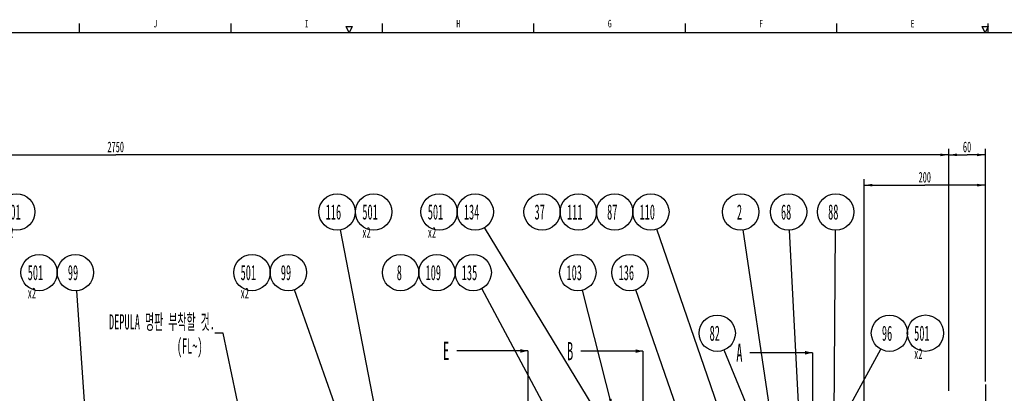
# Model space of a CAD drawing. Header units: millimetres. Extents: x 0 to 4195, y 0 to 2965.
# Tile 26 of 27: x 1556 to 3181, y 2325 to 2941. Entities that reach past the tile are written whole.
import ezdxf

# ---------------------------------------------------------------- set-up
doc = ezdxf.new("R2010")
doc.units = ezdxf.units.MM
doc.header["$LTSCALE"] = 231.275
doc.linetypes.add('CENTER', pattern=[0.6, 0.375, -0.075, 0.075, -0.075])
doc.layers.get('0').update_dxf_attribs({"linetype": 'CONTINUOUS'})
doc.layers.add('DEFAULT_1', color=7, linetype='CENTER')
doc.styles.get("Standard").update_dxf_attribs({"font": 'txt', "width": 0.5})
doc.styles.add('TEXTSTYLE_2', font='txt', dxfattribs={"width": 0.6})
doc.dimstyles.new('DIMSTYLE_1', dxfattribs={"dimtxt": 17.5, "dimasz": 13.8, "dimexe": 2, "dimexo": 1, "dimgap": 0.875, "dimtad": 1, "dimdec": 3, "dimdsep": 46, "dimtxsty": 'Standard', "dimblk": '_FILLED', "dimblk1": '_FILLED', "dimblk2": '_FILLED', "dimcen": 0.09, "dimadec": 3, "dimazin": 2, "dimtp": 0.3, "dimtm": 0.3, "dimtfac": 1, "dimtdec": 3, "dimtofl": 0, "dimtmove": 0, "dimatfit": 3, "dimldrblk": '_FILLED', "dimfxl": 0, "dimtolj": 1, "dimarcsym": 0})
doc.dimstyles.new('DIMSTYLE_2', dxfattribs={"dimtxt": 17.5, "dimasz": 13.8, "dimexe": 2, "dimexo": 1, "dimgap": 0.875, "dimtad": 1, "dimdec": 3, "dimdsep": 46, "dimtxsty": 'Standard', "dimblk": '_FILLED', "dimblk1": '_FILLED', "dimblk2": '_FILLED', "dimcen": 0.09, "dimadec": 3, "dimazin": 2, "dimtp": 0.5, "dimtm": 0.5, "dimtfac": 1, "dimtdec": 3, "dimtofl": 0, "dimtmove": 0, "dimatfit": 3, "dimldrblk": '_FILLED', "dimfxl": 0, "dimtolj": 1, "dimarcsym": 0})
doc.dimstyles.new('DIMSTYLE_4', dxfattribs={"dimtxt": 17.5, "dimasz": 13.8, "dimexe": 2, "dimexo": 1, "dimgap": 0.875, "dimtad": 1, "dimdec": 3, "dimdsep": 46, "dimtxsty": 'Standard', "dimblk": '_FILLED', "dimblk1": '_FILLED', "dimblk2": '_FILLED', "dimcen": 0.09, "dimadec": 3, "dimazin": 2, "dimtp": 2, "dimtm": 2, "dimtfac": 1, "dimtdec": 3, "dimtofl": 0, "dimtmove": 0, "dimatfit": 3, "dimldrblk": '_FILLED', "dimfxl": 0, "dimtolj": 1, "dimarcsym": 0})
doc.dimstyles.get("Standard").update_dxf_attribs({"dimtxt": 17.5, "dimasz": 13.8, "dimexe": 2, "dimexo": 1, "dimtad": 1, "dimdec": 3, "dimdsep": 46, "dimtxsty": 'Standard', "dimblk": '_FILLED', "dimblk1": '_FILLED', "dimblk2": '_FILLED', "dimcen": 0.09, "dimadec": 3, "dimazin": 2, "dimtol": 1, "dimtp": 0.05, "dimtm": 0.05, "dimtfac": 1, "dimtdec": 3, "dimtofl": 0, "dimtmove": 0, "dimatfit": 3, "dimldrblk": '_FILLED', "dimfxl": 0, "dimtolj": 1, "dimarcsym": 0})

# ---------------------------------------------------------------- blocks, each defined once
blk = doc.blocks.new('_FILLED')
at = {"color": 0, "linetype": 'ByBlock'}
blk.add_solid([(0, 0), (-1, 0.16), (-1, -0.16)], dxfattribs=at)
blk = doc.blocks.new('XSEC_FILLED')
at = {"color": 0, "linetype": 'ByBlock'}
blk.add_solid([(0, 0), (-1, 0.25), (-1, -0.25)], dxfattribs=at)
blk = doc.blocks.new('*D12')
at = {"color": 2, "linetype": 'Continuous'}
for p, q in [((2950, 2281.4), (2950, 2678.5)), ((2950, 2668.5), (3050.1, 2668.5)), ((3150.3, 2668.5), (3050.1, 2668.5)), ((3150.3, 2344.5), (3150.3, 2678.5))]:
    blk.add_line(p, q, dxfattribs=at)
at = {"color": 2, "linetype": 'Continuous', "xscale": 13.8, "yscale": 13.8, "zscale": 13.8, "rotation": 180}
blk.add_blockref('_FILLED', (2950, 2668.5), dxfattribs=at)
at = {"color": 2, "linetype": 'Continuous', "xscale": 13.8, "yscale": 13.8, "zscale": 13.8}
blk.add_blockref('_FILLED', (3150.3, 2668.5), dxfattribs=at)
at = {"color": 2, "linetype": 'Continuous', "insert": (3050.1, 2690.4), "char_height": 17.5, "width": 26.25, "attachment_point": 2, "line_spacing_factor": 0.9}
blk.add_mtext('200', dxfattribs=at)
blk = doc.blocks.new('*D13')
at = {"color": 2, "linetype": 'Continuous'}
for p, q in [((3089.6, 2329.3), (3089.6, 2728.5)), ((3089.6, 2718.5), (3119.9, 2718.5)), ((3150.3, 2718.5), (3119.9, 2718.5)), ((3150.3, 2344.5), (3150.3, 2728.5))]:
    blk.add_line(p, q, dxfattribs=at)
at = {"color": 2, "linetype": 'Continuous', "xscale": 13.8, "yscale": 13.8, "zscale": 13.8, "rotation": 180}
blk.add_blockref('_FILLED', (3089.6, 2718.5), dxfattribs=at)
at = {"color": 2, "linetype": 'Continuous', "xscale": 13.8, "yscale": 13.8, "zscale": 13.8}
blk.add_blockref('_FILLED', (3150.3, 2718.5), dxfattribs=at)
at = {"color": 2, "linetype": 'Continuous', "insert": (3119.9, 2740.4), "char_height": 17.5, "width": 17.5, "attachment_point": 2, "line_spacing_factor": 0.9}
blk.add_mtext('60', dxfattribs=at)
blk = doc.blocks.new('*D14')
at = {"color": 2, "linetype": 'Continuous'}
for p, q in [((339.6, 2327), (339.6, 2728.5)), ((339.6, 2718.5), (1714.6, 2718.5)), ((3089.6, 2718.5), (1714.6, 2718.5)), ((3089.6, 2329.3), (3089.6, 2728.5))]:
    blk.add_line(p, q, dxfattribs=at)
at = {"color": 2, "linetype": 'Continuous', "xscale": 13.8, "yscale": 13.8, "zscale": 13.8, "rotation": 180}
blk.add_blockref('_FILLED', (339.6, 2718.5), dxfattribs=at)
at = {"color": 2, "linetype": 'Continuous', "xscale": 13.8, "yscale": 13.8, "zscale": 13.8}
blk.add_blockref('_FILLED', (3089.6, 2718.5), dxfattribs=at)
at = {"color": 2, "linetype": 'Continuous', "insert": (1714.6, 2740.4), "char_height": 17.5, "width": 35, "attachment_point": 2, "line_spacing_factor": 0.9}
blk.add_mtext('2750', dxfattribs=at)
blk = doc.blocks.new('CUSTOM_BALLOON_Q_BL21', base_point=(2991.9, 2424.3))
at = {"color": 2, "linetype": 'Continuous'}
blk.add_circle((2991.9, 2424.3), 30, dxfattribs=at)
at = {"color": 2, "linetype": 'Continuous', "insert": (2979.4, 2436.8), "char_height": 25, "width": 25, "attachment_point": 1, "line_spacing_factor": 0.9}
blk.add_mtext('96', dxfattribs=at)
blk = doc.blocks.new('CUSTOM_BALLOON_BL22', base_point=(3054.8, 2417.2))
at = {"color": 2, "linetype": 'Continuous'}
blk.add_circle((3051.3, 2424.3), 30, dxfattribs=at)
at = {"color": 2, "linetype": 'Continuous', "insert": (3032.6, 2436.8), "char_height": 25, "width": 37.5, "attachment_point": 1, "line_spacing_factor": 0.9}
blk.add_mtext('501\\P\\H17.5;x2', dxfattribs=at)
blk = doc.blocks.new('CUSTOM_BALLOON_Q_BL23', base_point=(2903.1, 2624.3))
at = {"color": 2, "linetype": 'Continuous'}
blk.add_circle((2903.1, 2624.3), 30, dxfattribs=at)
at = {"color": 2, "linetype": 'Continuous', "insert": (2890.6, 2636.8), "char_height": 25, "width": 25, "attachment_point": 1, "line_spacing_factor": 0.9}
blk.add_mtext('88', dxfattribs=at)
blk = doc.blocks.new('CUSTOM_BALLOON_Q_BL24', base_point=(2825.2, 2624.3))
at = {"color": 2, "linetype": 'Continuous'}
blk.add_circle((2825.2, 2624.3), 30, dxfattribs=at)
at = {"color": 2, "linetype": 'Continuous', "insert": (2812.7, 2636.8), "char_height": 25, "width": 25, "attachment_point": 1, "line_spacing_factor": 0.9}
blk.add_mtext('68', dxfattribs=at)
blk = doc.blocks.new('CUSTOM_BALLOON_Q_BL25', base_point=(2746.2, 2624.3))
at = {"color": 2, "linetype": 'Continuous'}
blk.add_circle((2746.2, 2624.3), 30, dxfattribs=at)
at = {"color": 2, "linetype": 'Continuous', "insert": (2740, 2636.8), "char_height": 25, "width": 12.5, "attachment_point": 1, "line_spacing_factor": 0.9}
blk.add_mtext('2', dxfattribs=at)
blk = doc.blocks.new('CUSTOM_BALLOON_Q_BL26', base_point=(2707.4, 2424.3))
at = {"color": 2, "linetype": 'Continuous'}
blk.add_circle((2707.4, 2424.3), 30, dxfattribs=at)
at = {"color": 2, "linetype": 'Continuous', "insert": (2694.9, 2436.8), "char_height": 25, "width": 25, "attachment_point": 1, "line_spacing_factor": 0.9}
blk.add_mtext('82', dxfattribs=at)
blk = doc.blocks.new('CUSTOM_BALLOON_Q_BL27', base_point=(2597.9, 2624.3))
at = {"color": 2, "linetype": 'Continuous'}
blk.add_circle((2597.9, 2624.3), 30, dxfattribs=at)
at = {"color": 2, "linetype": 'Continuous', "insert": (2579.2, 2636.8), "char_height": 25, "width": 37.5, "attachment_point": 1, "line_spacing_factor": 0.9}
blk.add_mtext('110', dxfattribs=at)
blk = doc.blocks.new('BLN_SPL_BL28', base_point=(2538.2, 2624.3))
at = {"color": 2, "linetype": 'Continuous'}
blk.add_circle((2538.2, 2624.3), 30, dxfattribs=at)
at = {"color": 2, "linetype": 'Continuous', "width": 0.5}
blk.add_text('87', height=25, dxfattribs=at).set_placement((2525.7, 2611.8))
blk = doc.blocks.new('BLN_SPL_BL29', base_point=(2478.3, 2624.3))
at = {"color": 2, "linetype": 'Continuous'}
blk.add_circle((2478.3, 2624.3), 30, dxfattribs=at)
at = {"color": 2, "linetype": 'Continuous', "width": 0.5}
blk.add_text('111', height=25, dxfattribs=at).set_placement((2459.6, 2611.8))
blk = doc.blocks.new('BLN_SPL_BL30', base_point=(2418.5, 2624.3))
at = {"color": 2, "linetype": 'Continuous'}
blk.add_circle((2418.5, 2624.3), 30, dxfattribs=at)
at = {"color": 2, "linetype": 'Continuous', "width": 0.5}
blk.add_text('37', height=25, dxfattribs=at).set_placement((2406, 2611.8))
blk = doc.blocks.new('CUSTOM_BALLOON_Q_BL32', base_point=(1999.6, 2524.3))
at = {"color": 2, "linetype": 'Continuous'}
blk.add_circle((1999.6, 2524.3), 30, dxfattribs=at)
at = {"color": 2, "linetype": 'Continuous', "insert": (1987.1, 2536.8), "char_height": 25, "width": 25, "attachment_point": 1, "line_spacing_factor": 0.9}
blk.add_mtext('99', dxfattribs=at)
blk = doc.blocks.new('CUSTOM_BALLOON_BL33', base_point=(1943.1, 2517.2))
at = {"color": 2, "linetype": 'Continuous'}
blk.add_circle((1939.6, 2524.3), 30, dxfattribs=at)
at = {"color": 2, "linetype": 'Continuous', "insert": (1920.8, 2536.8), "char_height": 25, "width": 37.5, "attachment_point": 1, "line_spacing_factor": 0.9}
blk.add_mtext('501\\P\\H17.5;x2', dxfattribs=at)
blk = doc.blocks.new('CUSTOM_BALLOON_Q_BL34', base_point=(1648.1, 2524.3))
at = {"color": 2, "linetype": 'Continuous'}
blk.add_circle((1648.1, 2524.3), 30, dxfattribs=at)
at = {"color": 2, "linetype": 'Continuous', "insert": (1635.6, 2536.8), "char_height": 25, "width": 25, "attachment_point": 1, "line_spacing_factor": 0.9}
blk.add_mtext('99', dxfattribs=at)
blk = doc.blocks.new('CUSTOM_BALLOON_BL35', base_point=(1591.5, 2517.2))
at = {"color": 2, "linetype": 'Continuous'}
blk.add_circle((1588.1, 2524.3), 30, dxfattribs=at)
at = {"color": 2, "linetype": 'Continuous', "insert": (1569.3, 2536.8), "char_height": 25, "width": 37.5, "attachment_point": 1, "line_spacing_factor": 0.9}
blk.add_mtext('501\\P\\H17.5;x2', dxfattribs=at)
blk = doc.blocks.new('CUSTOM_BALLOON_BL37', base_point=(1554.4, 2617.2))
at = {"color": 2, "linetype": 'Continuous'}
blk.add_circle((1551, 2624.3), 30, dxfattribs=at)
at = {"color": 2, "linetype": 'Continuous', "insert": (1532.2, 2636.8), "char_height": 25, "width": 37.5, "attachment_point": 1, "line_spacing_factor": 0.9}
blk.add_mtext('501\\P\\H17.5;x2', dxfattribs=at)
blk = doc.blocks.new('CUSTOM_BALLOON_Q_BL38', base_point=(2080, 2624.3))
at = {"color": 2, "linetype": 'Continuous'}
blk.add_circle((2080, 2624.3), 30, dxfattribs=at)
at = {"color": 2, "linetype": 'Continuous', "insert": (2061.2, 2636.8), "char_height": 25, "width": 37.5, "attachment_point": 1, "line_spacing_factor": 0.9}
blk.add_mtext('116', dxfattribs=at)
blk = doc.blocks.new('CUSTOM_BALLOON_BL39', base_point=(2143.9, 2617.2))
at = {"color": 2, "linetype": 'Continuous'}
blk.add_circle((2140.4, 2624.3), 30, dxfattribs=at)
at = {"color": 2, "linetype": 'Continuous', "insert": (2121.7, 2636.8), "char_height": 25, "width": 37.5, "attachment_point": 1, "line_spacing_factor": 0.9}
blk.add_mtext('501\\P\\H17.5;x2', dxfattribs=at)
blk = doc.blocks.new('CUSTOM_BALLOON_BL40', base_point=(2251.9, 2617.2))
at = {"color": 2, "linetype": 'Continuous'}
blk.add_circle((2248.4, 2624.3), 30, dxfattribs=at)
at = {"color": 2, "linetype": 'Continuous', "insert": (2229.7, 2636.8), "char_height": 25, "width": 37.5, "attachment_point": 1, "line_spacing_factor": 0.9}
blk.add_mtext('501\\P\\H17.5;x2', dxfattribs=at)
blk = doc.blocks.new('CUSTOM_BALLOON_Q_BL41', base_point=(2308, 2624.3))
at = {"color": 2, "linetype": 'Continuous'}
blk.add_circle((2308, 2624.3), 30, dxfattribs=at)
at = {"color": 2, "linetype": 'Continuous', "insert": (2289.3, 2636.8), "char_height": 25, "width": 37.5, "attachment_point": 1, "line_spacing_factor": 0.9}
blk.add_mtext('134', dxfattribs=at)
blk = doc.blocks.new('CUSTOM_BALLOON_Q_BL42', base_point=(2304.7, 2524.3))
at = {"color": 2, "linetype": 'Continuous'}
blk.add_circle((2304.7, 2524.3), 30, dxfattribs=at)
at = {"color": 2, "linetype": 'Continuous', "insert": (2285.9, 2536.8), "char_height": 25, "width": 37.5, "attachment_point": 1, "line_spacing_factor": 0.9}
blk.add_mtext('135', dxfattribs=at)
blk = doc.blocks.new('BLN_SPL_BL43', base_point=(2244.7, 2524.3))
at = {"color": 2, "linetype": 'Continuous'}
blk.add_circle((2244.7, 2524.3), 30, dxfattribs=at)
at = {"color": 2, "linetype": 'Continuous', "width": 0.5}
blk.add_text('109', height=25, dxfattribs=at).set_placement((2226, 2511.8))
blk = doc.blocks.new('BLN_SPL_BL44', base_point=(2184.7, 2524.3))
at = {"color": 2, "linetype": 'Continuous'}
blk.add_circle((2184.7, 2524.3), 30, dxfattribs=at)
at = {"color": 2, "linetype": 'Continuous', "width": 0.5}
blk.add_text('8', height=25, dxfattribs=at).set_placement((2178.5, 2511.8))
blk = doc.blocks.new('CUSTOM_BALLOON_Q_BL45', base_point=(2563.5, 2524.3))
at = {"color": 2, "linetype": 'Continuous'}
blk.add_circle((2563.5, 2524.3), 30, dxfattribs=at)
at = {"color": 2, "linetype": 'Continuous', "insert": (2544.7, 2536.8), "char_height": 25, "width": 37.5, "attachment_point": 1, "line_spacing_factor": 0.9}
blk.add_mtext('136', dxfattribs=at)
blk = doc.blocks.new('CUSTOM_BALLOON_Q_BL46', base_point=(2477.4, 2524.3))
at = {"color": 2, "linetype": 'Continuous'}
blk.add_circle((2477.4, 2524.3), 30, dxfattribs=at)
at = {"color": 2, "linetype": 'Continuous', "insert": (2458.7, 2536.8), "char_height": 25, "width": 37.5, "attachment_point": 1, "line_spacing_factor": 0.9}
blk.add_mtext('103', dxfattribs=at)

msp = doc.modelspace()

# ---------------------------------------------------------------- linework, layer by layer
at = {"color": 2, "linetype": 'Continuous'}
for p, q in [((1655, 2920), (1655, 2934.9999)), ((1905, 2920), (1905, 2934.9999)), ((2100, 2920), (2095, 2930)), ((2095, 2930), (2105, 2930)), ((2105, 2930), (2100, 2920)), ((2155, 2920), (2155, 2934.9999)), ((2405, 2920), (2405, 2934.9999)), ((2655, 2920), (2655, 2934.9999)), ((2905, 2920), (2905, 2934.9999)), ((3144.9999, 2930), (3155, 2930)), ((3150, 2920), (3144.9999, 2930)), ((3155, 2930), (3150, 2920)), ((3155, 2920), (3155, 2934.9999))]:
    msp.add_line(p, q, dxfattribs=at)
at = {"color": 7, "linetype": 'Continuous'}
for p, q in [((4154.9999, 2920), (125, 2920)), ((3150.278, 2339.5055), (3150.278, 1474.8671))]:
    msp.add_line(p, q, dxfattribs=at)
at = {"layer": 'DEFAULT_1', "color": 7, "linetype": 'CENTER'}
for p, q in [((2394.6143, 2395.0945), (2394.6143, 2345.0945)), ((2584.6143, 2394.6797), (2584.6143, 2344.6797)), ((2864.6143, 2392.0501), (2864.6143, 2342.0501))]:
    msp.add_line(p, q, dxfattribs=at)
at = {"layer": 'DEFAULT_1', "color": 9, "linetype": 'CENTER'}
for p, q in [((2394.6143, 2345.0945), (2394.6143, 1464.5201)), ((2584.6143, 2344.6797), (2584.6143, 1465.1831)), ((2864.6143, 2342.0501), (2864.6143, 1470.5271))]:
    msp.add_line(p, q, dxfattribs=at)

# ---------------------------------------------------------------- block references
at = {"color": 2, "linetype": 'Continuous'}
for name, p in [('CUSTOM_BALLOON_BL37', (1554.4376, 2617.2277)), ('CUSTOM_BALLOON_Q_BL38', (2079.9993, 2624.269)), ('CUSTOM_BALLOON_BL39', (2143.8873, 2617.2277)), ('CUSTOM_BALLOON_BL40', (2251.9253, 2617.2277)), ('CUSTOM_BALLOON_Q_BL41', (2308.0142, 2624.269)), ('BLN_SPL_BL30', (2418.4577, 2624.269)), ('BLN_SPL_BL29', (2478.3398, 2624.269)), ('BLN_SPL_BL28', (2538.2219, 2624.269)), ('CUSTOM_BALLOON_Q_BL27', (2597.9448, 2624.269)), ('CUSTOM_BALLOON_Q_BL25', (2746.2047, 2624.269)), ('CUSTOM_BALLOON_Q_BL24', (2825.2062, 2624.269)), ('CUSTOM_BALLOON_Q_BL23', (2903.0523, 2624.269)), ('CUSTOM_BALLOON_BL35', (1591.5417, 2517.2277)), ('CUSTOM_BALLOON_Q_BL34', (1648.1251, 2524.269)), ('CUSTOM_BALLOON_BL33', (1943.065, 2517.2277)), ('CUSTOM_BALLOON_Q_BL32', (1999.6484, 2524.269)), ('BLN_SPL_BL44', (2184.7394, 2524.269)), ('BLN_SPL_BL43', (2244.7335, 2524.269)), ('CUSTOM_BALLOON_Q_BL42', (2304.6553, 2524.269)), ('CUSTOM_BALLOON_Q_BL46', (2477.415, 2524.269)), ('CUSTOM_BALLOON_Q_BL45', (2563.4953, 2524.269)), ('CUSTOM_BALLOON_Q_BL26', (2707.4249, 2424.269)), ('CUSTOM_BALLOON_Q_BL21', (2991.8527, 2424.269)), ('CUSTOM_BALLOON_BL22', (3054.7844, 2417.2277))]:
    msp.add_blockref(name, p, dxfattribs=at)

# ---------------------------------------------------------------- texts
at = {"color": 2, "linetype": 'Continuous', "char_height": 12.5, "width": 7.5, "attachment_point": 2, "line_spacing_factor": 0.9, "style": 'TEXTSTYLE_2'}
for s, insert in [('J', (1779.9999, 2941.25)), ('I', (2029.9999, 2941.25)), ('H', (2279.9999, 2941.25)), ('G', (2529.9999, 2941.25)), ('F', (2779.9999, 2941.25)), ('E', (3029.9999, 2941.25))]:
    msp.add_mtext(s, dxfattribs=dict(at, insert=insert))
at = {"color": 2, "linetype": 'Continuous', "char_height": 25, "line_spacing_factor": 0.9}
for s, insert, width, attachment_point in [('DEPULA 명판 부착할 것.', (1878.2776, 2455.519), 212.5, 3), ('(FL~)', (1815.5504, 2415.5398), 62.5, 1)]:
    msp.add_mtext(s, dxfattribs=dict(at, insert=insert, width=width, attachment_point=attachment_point))
at = {"color": 7, "linetype": 'Continuous', "char_height": 30, "width": 15, "attachment_point": 1, "line_spacing_factor": 0.9}
for s, insert in [('E', (2254.9203, 2410.0945)), ('B', (2459.6201, 2409.6797)), ('A', (2738.994, 2407.0501))]:
    msp.add_mtext(s, dxfattribs=dict(at, insert=insert))

# ---------------------------------------------------------------- dimensions: what is measured, and where the dimension line sits
at = {"color": 2, "linetype": 'Continuous'}
for base, p1, p2, dimstyle, picture, middle in [((339.6143, 2718.519), (3089.6143, 2328.269), (339.6143, 2325.969), 'DIMSTYLE_4', '*D14', (1714.6144, 2718.519)), ((3089.6143, 2718.519), (3150.278, 2343.5055), (3089.6143, 2328.269), 'DIMSTYLE_1', '*D13', (3119.9461, 2718.519))]:
    dim = msp.add_linear_dim(base=base, p1=p1, p2=p2, angle=180, dimstyle=dimstyle, dxfattribs=at)
    dim.commit()
    dim.dimension.update_dxf_attribs({"geometry": picture, "text_midpoint": middle, "dimtype": 160})
dim = msp.add_linear_dim(base=(3150.278, 2668.519), p1=(2949.9743, 2280.414), p2=(3150.278, 2343.5055), dimstyle='DIMSTYLE_2', dxfattribs=at)
dim.commit()
dim.dimension.update_dxf_attribs({"geometry": '*D12', "text_midpoint": (3050.1262, 2668.519), "dimtype": 160})

# ---------------------------------------------------------------- leaders
for points, override in [([(2077.2662, 2114.269), (2156.7005, 2227.0252), (2085.6868, 2594.813)], {"dimtad": 0}), ([(2525.6332, 2265.6863), (2323.5787, 2598.6224)], {"dimtad": 0}), ([(2719.3393, 2272.769), (2607.738, 2595.9124)], {"dimtad": 0}), ([(2797.1584, 2280.0536), (2750.5977, 2594.5923)], {"dimtad": 0}), ([(2843.4567, 2272.269), (2826.7596, 2594.3092)], {"dimtad": 0}), ([(2900.5087, 2275.389), (2902.8336, 2594.2698)], {"dimtad": 0}), ([(1665.1534, 2282.6252), (1650.2339, 2494.3432)], {"dimtad": 0, "dimldrblk": 'DOT'}), ([(2086.8639, 2277.0474), (2009.629, 2495.9779)], {"dimtad": 0, "dimldrblk": 'DOT'}), ([(2455.8066, 2241.8286), (2318.8106, 2497.8185)], {"dimtad": 0, "dimldrblk": 'DOT'}), ([(2534.2241, 2302.3863), (2484.8559, 2495.2064)], {"dimtad": 0}), ([(2652.1824, 2268.794), (2573.3337, 2495.9281)], {"dimtad": 0}), ([(1956.5972, 2117.7442), (1892.0776, 2424.269), (1878.2776, 2424.269)], {"dimtad": 1}), ([(2770.3309, 2272.269), (2718.8969, 2396.5491)], {"dimtad": 0}), ([(2922.1212, 2296.269), (2977.5009, 2397.9246)], {"dimtad": 0})]:
    msp.add_leader(points, dimstyle='Standard', override=override, dxfattribs=at)
at = {"color": 7, "linetype": 'Continuous'}
for points in [[(2394.6143, 2395.0945), (2277.4203, 2395.0945)], [(2584.6143, 2394.6797), (2482.1201, 2394.6797)], [(2864.6143, 2392.0501), (2761.494, 2392.0501)]]:
    msp.add_leader(points, dimstyle='Standard', override={"dimasz": 12, "dimtad": 0, "dimldrblk": 'XSEC_FILLED'}, dxfattribs=at)

doc.saveas('drawing.dxf')
